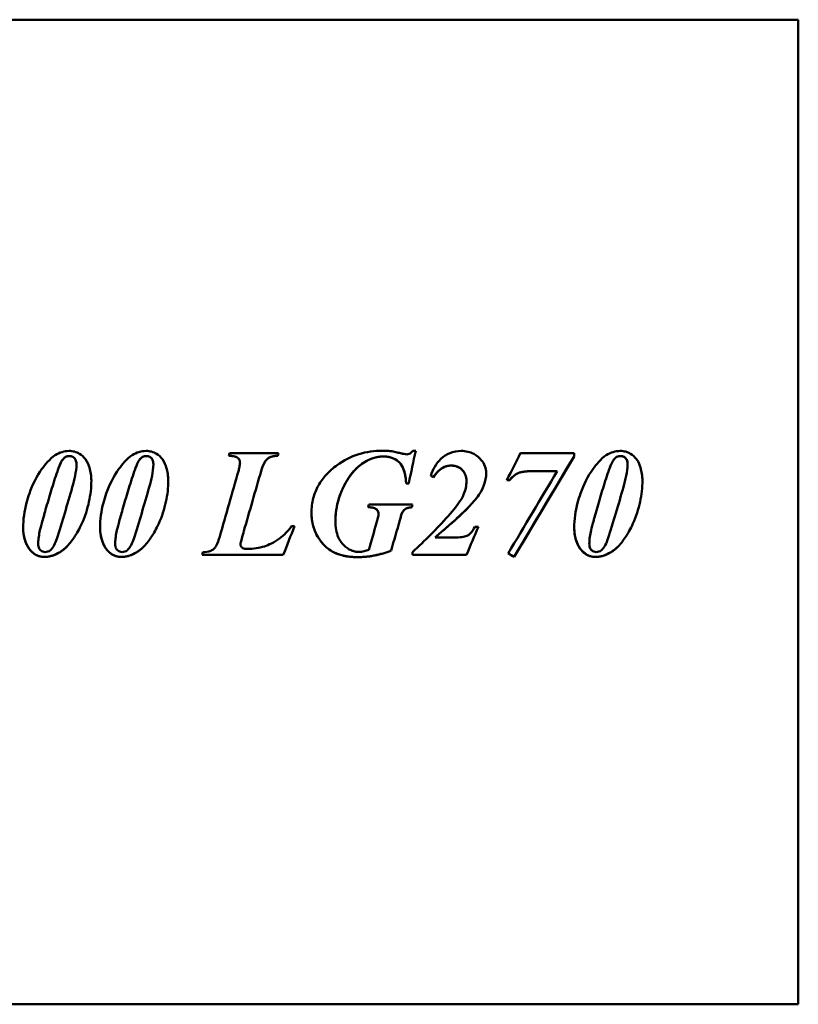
# Model space of a CAD drawing. Header units: millimetres. Extents: x 966 to 1659, y 641 to 1215.
# Tile 4 of 4: x 1490 to 1659, y 859 to 1072. Entities that reach past the tile are written whole.
import ezdxf

# ---------------------------------------------------------------- set-up
doc = ezdxf.new("R2010")
doc.units = ezdxf.units.MM
doc.header["$LTSCALE"] = 6.25
doc.layers.add('Widoczne (ISO)', color=7, linetype='Continuous', lineweight=50)

msp = doc.modelspace()

# ---------------------------------------------------------------- linework, layer by layer
at = {"layer": 'Widoczne (ISO)'}
for p, q in [((1658.75, 1071.53), (1470.94, 1071.53)), ((1658.75, 1071.53), (1658.75, 858.73)), ((1535.88, 977.87), (1546.45, 977.87)), ((1575.48, 978.37), (1576.07, 978.37)), ((1610.28, 977.13), (1597.36, 955.42)), ((1598.74, 977.87), (1610.28, 977.87)), ((1610.28, 977.13), (1610.28, 977.87)), ((1502.76, 975.46), (1502.76, 975.46)), ((1519.38, 975.46), (1519.38, 975.46)), ((1538.1, 975.79), (1538.1, 975.79)), ((1621.85, 975.46), (1621.85, 975.46)), ((1542.66, 973.95), (1542.66, 973.95)), ((1579.92, 972.68), (1579.31, 972.95)), ((1579.92, 972.68), (1579.92, 972.68)), ((1601.35, 973.95), (1601.35, 973.95)), ((1606.65, 973.95), (1601.35, 973.95)), ((1606.65, 973.95), (1601.35, 973.95)), ((1606.65, 973.95), (1606.65, 973.95)), ((1574.56, 971.31), (1573.99, 971.31)), ((1574.56, 971.31), (1573.99, 971.31)), ((1573.99, 971.31), (1573.99, 971.31)), ((1587.04, 971.83), (1587.04, 971.83)), ((1596.38, 972.03), (1595.77, 972.03)), ((1596.38, 972.03), (1595.77, 972.03)), ((1596.38, 972.03), (1596.38, 972.03)), ((1565.92, 966.75), (1575.39, 966.75)), ((1568.04, 964.71), (1568.04, 964.71)), ((1549.2, 962.04), (1549.89, 962.04)), ((1558.73, 963.17), (1558.73, 963.17)), ((1588.87, 961.93), (1589.63, 961.93)), ((1538.94, 961.03), (1538.94, 961.03)), ((1494.49, 958.19), (1494.49, 958.19)), ((1511.12, 958.19), (1511.12, 958.19)), ((1538.22, 958.03), (1538.22, 958.03)), ((1580.24, 959.61), (1584.47, 959.61)), ((1580.24, 959.61), (1580.24, 959.61)), ((1613.59, 958.19), (1613.59, 958.19)), ((1547.46, 955.87), (1529.9, 955.87)), ((1547.46, 955.87), (1529.9, 955.87)), ((1575.37, 956.46), (1575.37, 955.87)), ((1587.06, 955.87), (1575.37, 955.87)), ((1587.06, 955.87), (1575.37, 955.87)), ((1597.36, 955.42), (1596.06, 956.16)), ((1597.36, 955.42), (1597.36, 955.42)), ((1658.75, 858.73), (1363.75, 858.73))]:
    msp.add_line(p, q, dxfattribs=at)
for centre, major_axis, start_param, end_param in [((1532.02, 965.13), (32.24, 106.4), 4.826865, 4.832478), ((1542.59, 965.13), (32.24, 106.4), 4.826863, 4.832476), ((1573.24, 965.13), (22.74, 106.4), 4.770556, 4.837236), ((1592.27, 965.13), (54.02, 106.4), 4.777336, 4.83248), ((1603.13, 965.13), (63.33, 106.4), 4.621074, 4.825506), ((1535.23, 965.13), (30.42, 106.4), 4.662396, 4.795458), ((1540.12, 965.13), (30.63, 106.4), 4.673895, 4.795459), ((1597.04, 965.13), (-241.17, 106.4), 1.497204, 1.499745), ((1601.39, 965.13), (63.3, 106.4), 4.628029, 4.795463), ((1565.48, 965.13), (29.02, 106.4), 4.722048, 4.727623), ((1574.95, 965.13), (29.02, 106.4), 4.722048, 4.727623), ((1551.1, 965.13), (41.88, 106.4), 4.625311, 4.683359), ((1568.27, 965.13), (30.21, 106.4), 4.635656, 4.690462), ((1573.17, 965.13), (30.9, 106.4), 4.633952, 4.69569), ((1590.98, 965.13), (45.15, 106.4), 4.625313, 4.682347), ((1532.7, 965.13), (32.24, 106.4), 4.625312, 4.630907), ((1580.32, 965.13), (-186.85, 106.4), 1.655149, 1.662102)]:
    msp.add_ellipse(centre, major_axis=major_axis, ratio=0.00001, start_param=start_param, end_param=end_param, dxfattribs=at)
for points, degree, knots in [([(1492.59, 969.14), (1493.25, 971.01), (1494.13, 972.83), (1495.91, 975.28), (1496.99, 976.65), (1498.6, 977.69), (1499.13, 977.93), (1500.14, 978.24), (1500.65, 978.32), (1501.18, 978.32)], 3, [0, 0, 0, 0, 0.598207, 0.598207, 0.910359, 0.910359, 1.029936, 1.029936, 1.148339, 1.148339, 1.148339, 1.148339]), ([(1501.29, 977.22), (1501.09, 977.22), (1500.89, 977.2), (1500.46, 977.07), (1500.31, 976.96), (1499.95, 976.67), (1499.73, 976.37), (1499.26, 975.67), (1498.87, 974.57), (1498.63, 973.86)], 3, [-0.3493936, -0.3493936, -0.3493936, -0.3493936, -0.3253239, -0.3253239, -0.2954074, -0.2954074, -0.2256344, -0.2256344, 0, 0, 0, 0]), ([(1501.18, 978.32), (1501.59, 978.32), (1501.99, 978.27), (1502.75, 978.07), (1503.09, 977.92), (1503.92, 977.41), (1504.36, 976.99), (1505.18, 975.87), (1505.41, 975.21), (1505.82, 973.83), (1505.98, 972.89), (1505.98, 971.94)], 3, [0, 0, 0, 0, 0.122455, 0.122455, 0.236094, 0.236094, 0.41329, 0.41329, 0.654606, 0.654606, 1.119411, 1.119411, 1.119411, 1.119411]), ([(1502.76, 975.46), (1502.76, 975.64), (1502.74, 975.81), (1502.68, 976.13), (1502.63, 976.27), (1502.46, 976.63), (1502.32, 976.78), (1502.07, 977), (1501.93, 977.08), (1501.62, 977.2), (1501.45, 977.22), (1501.29, 977.22)], 3, [-0.2174016, -0.2174016, -0.2174016, -0.2174016, -0.1818968, -0.1818968, -0.1501996, -0.1501996, -0.1001195, -0.1001195, -0.0501978, -0.0501978, 0, 0, 0, 0]), ([(1509.21, 969.14), (1509.88, 971.01), (1510.76, 972.83), (1512.54, 975.28), (1513.61, 976.65), (1515.23, 977.69), (1515.76, 977.93), (1516.76, 978.24), (1517.28, 978.32), (1517.8, 978.32)], 3, [0, 0, 0, 0, 0.598207, 0.598207, 0.910359, 0.910359, 1.029936, 1.029936, 1.148339, 1.148339, 1.148339, 1.148339]), ([(1517.91, 977.22), (1517.71, 977.22), (1517.51, 977.2), (1517.09, 977.07), (1516.93, 976.96), (1516.58, 976.67), (1516.35, 976.37), (1515.89, 975.67), (1515.49, 974.57), (1515.25, 973.86)], 3, [-0.3493936, -0.3493936, -0.3493936, -0.3493936, -0.3253239, -0.3253239, -0.2954074, -0.2954074, -0.2256344, -0.2256344, 0, 0, 0, 0]), ([(1517.8, 978.32), (1518.21, 978.32), (1518.62, 978.27), (1519.38, 978.07), (1519.72, 977.92), (1520.54, 977.41), (1520.98, 976.99), (1521.8, 975.87), (1522.03, 975.21), (1522.45, 973.83), (1522.6, 972.89), (1522.6, 971.94)], 3, [0, 0, 0, 0, 0.122455, 0.122455, 0.236094, 0.236094, 0.41329, 0.41329, 0.654606, 0.654606, 1.119411, 1.119411, 1.119411, 1.119411]), ([(1519.38, 975.46), (1519.38, 975.64), (1519.37, 975.81), (1519.31, 976.13), (1519.26, 976.27), (1519.08, 976.63), (1518.95, 976.78), (1518.69, 977), (1518.55, 977.08), (1518.24, 977.2), (1518.08, 977.22), (1517.91, 977.22)], 3, [-0.2174016, -0.2174016, -0.2174016, -0.2174016, -0.1818968, -0.1818968, -0.1501996, -0.1501996, -0.1001195, -0.1001195, -0.0501978, -0.0501978, 0, 0, 0, 0]), ([(1538.1, 975.79), (1538.1, 975.88), (1538.09, 975.98), (1538.05, 976.16), (1538.03, 976.25), (1537.92, 976.49), (1537.83, 976.62), (1537.58, 976.86), (1537.44, 976.95), (1536.86, 977.17), (1536.32, 977.25), (1535.71, 977.28)], 3, [0, 0, 0, 0, 0.0291547, 0.0291547, 0.0566255, 0.0566255, 0.1061472, 0.1061472, 0.1609158, 0.1609158, 0.271575, 0.271575, 0.271575, 0.271575]), ([(1538.1, 975.79), (1538.1, 976.43), (1537.13, 977.21), (1535.71, 977.28)], 2, [0, 0, 0, 1, 1.999999, 1.999999, 1.999999]), ([(1546.27, 977.28), (1545.88, 977.27), (1545.47, 977.23), (1544.78, 977.05), (1544.48, 976.94), (1543.99, 976.61), (1543.78, 976.42), (1543.18, 975.53), (1542.88, 974.72), (1542.66, 973.95)], 3, [0, 0, 0, 0, 0.117995, 0.117995, 0.2139659, 0.2139659, 0.2942087, 0.2942087, 0.4400368, 0.4400368, 0.4400368, 0.4400368]), ([(1558.73, 963.17), (1558.73, 963.95), (1558.78, 964.73), (1559.01, 966.38), (1559.21, 967.24), (1560.12, 970.17), (1561.19, 972.16), (1563.54, 974.99), (1564.62, 975.7), (1566.09, 976.49), (1566.74, 976.75), (1567.95, 977.05), (1568.51, 977.12), (1569.06, 977.12)], 3, [-1.218881, -1.218881, -1.218881, -1.218881, -1.106932, -1.106932, -0.980241, -0.980241, -0.668946, -0.668946, -0.376683, -0.376683, -0.167707, -0.167707, 0, 0, 0, 0]), ([(1559.09, 975.25), (1560.52, 976.28), (1562.07, 977.08), (1565.44, 978.14), (1567.16, 978.37), (1568.92, 978.37)], 3, [0, 0, 0, 0, 0.530398, 0.530398, 1.05781, 1.05781, 1.05781, 1.05781]), ([(1568.92, 978.37), (1569.23, 978.37), (1569.54, 978.37), (1569.84, 978.35), (1570.13, 978.34), (1570.42, 978.32), (1570.7, 978.28)], 3, [0, 0, 0, 0, 0.0920423, 0.0920423, 0.0920423, 0.1780425, 0.1780425, 0.1780425, 0.1780425]), ([(1573.99, 971.31), (1573.96, 972.03), (1573.88, 972.78), (1573.58, 974.05), (1573.38, 974.62), (1572.75, 975.66), (1572.39, 976), (1571.64, 976.55), (1571.2, 976.76), (1570.19, 977.05), (1569.62, 977.12), (1569.06, 977.12)], 3, [0, 0, 0, 0, 0.216787, 0.216787, 0.392745, 0.392745, 0.581149, 0.581149, 0.794941, 0.794941, 1.037067, 1.037067, 1.037067, 1.037067]), ([(1570.7, 978.28), (1571, 978.24), (1571.42, 978.15), (1572.12, 977.99), (1572.47, 977.9), (1572.8, 977.82)], 3, [0, 0, 0, 0, 0.0903792, 0.0903792, 0.1734657, 0.1734657, 0.1734657, 0.1734657]), ([(1572.8, 977.82), (1573.02, 977.76), (1573.26, 977.71), (1573.73, 977.62), (1573.97, 977.58), (1574.13, 977.58)], 3, [0, 0, 0, 0, 0.0676716, 0.0676716, 0.141805, 0.141805, 0.141805, 0.141805]), ([(1574.13, 977.58), (1574.3, 977.58), (1574.47, 977.62), (1574.63, 977.68), (1574.79, 977.75), (1574.93, 977.84), (1575.06, 977.95), (1575.22, 978.07), (1575.36, 978.22), (1575.48, 978.37)], 3, [0, 0, 0, 0, 0.0513415, 0.0513415, 0.0513415, 0.1027765, 0.1027765, 0.1027765, 0.1626143, 0.1626143, 0.1626143, 0.1626143]), ([(1581.5, 976.6), (1582.07, 977.12), (1582.71, 977.55), (1583.43, 977.85), (1584.21, 978.17), (1585.04, 978.32), (1585.89, 978.32)], 3, [0, 0, 0, 0, 0.2330256, 0.2330256, 0.2330256, 0.4885047, 0.4885047, 0.4885047, 0.4885047]), ([(1585.89, 978.32), (1586.38, 978.32), (1586.87, 978.27), (1587.78, 978.06), (1588.2, 977.91), (1589.3, 977.34), (1589.85, 976.84), (1590.58, 975.96), (1590.85, 975.52), (1591.21, 974.55), (1591.3, 974.05), (1591.3, 973.54)], 3, [0, 0, 0, 0, 0.1467611, 0.1467611, 0.2816254, 0.2816254, 0.5203224, 0.5203224, 0.7201938, 0.7201938, 0.9161505, 0.9161505, 0.9161505, 0.9161505]), ([(1611.68, 969.14), (1612.35, 971.01), (1613.23, 972.83), (1615.01, 975.28), (1616.08, 976.65), (1617.7, 977.69), (1618.23, 977.93), (1619.23, 978.24), (1619.75, 978.32), (1620.27, 978.32)], 3, [0, 0, 0, 0, 0.598207, 0.598207, 0.910359, 0.910359, 1.029936, 1.029936, 1.148339, 1.148339, 1.148339, 1.148339]), ([(1620.38, 977.22), (1620.18, 977.22), (1619.98, 977.2), (1619.56, 977.07), (1619.4, 976.96), (1619.05, 976.67), (1618.82, 976.37), (1618.36, 975.67), (1617.96, 974.57), (1617.72, 973.86)], 3, [-0.3493936, -0.3493936, -0.3493936, -0.3493936, -0.3253239, -0.3253239, -0.2954074, -0.2954074, -0.2256344, -0.2256344, 0, 0, 0, 0]), ([(1620.27, 978.32), (1620.68, 978.32), (1621.08, 978.27), (1621.84, 978.07), (1622.19, 977.92), (1623.01, 977.41), (1623.45, 976.99), (1624.27, 975.87), (1624.5, 975.21), (1624.92, 973.83), (1625.07, 972.89), (1625.07, 971.94)], 3, [0, 0, 0, 0, 0.122455, 0.122455, 0.236094, 0.236094, 0.41329, 0.41329, 0.654606, 0.654606, 1.119411, 1.119411, 1.119411, 1.119411]), ([(1621.85, 975.46), (1621.85, 975.64), (1621.84, 975.81), (1621.77, 976.13), (1621.73, 976.27), (1621.55, 976.63), (1621.41, 976.78), (1621.16, 977), (1621.02, 977.08), (1620.71, 977.2), (1620.55, 977.22), (1620.38, 977.22)], 3, [-0.2174016, -0.2174016, -0.2174016, -0.2174016, -0.1818968, -0.1818968, -0.1501996, -0.1501996, -0.1001195, -0.1001195, -0.0501978, -0.0501978, 0, 0, 0, 0]), ([(1501.86, 970.5), (1502.09, 971.3), (1502.3, 972.13), (1502.62, 973.74), (1502.76, 974.65), (1502.76, 975.46)], 3, [-0.4936583, -0.4936583, -0.4936583, -0.4936583, -0.2450018, -0.2450018, 0, 0, 0, 0]), ([(1518.49, 970.5), (1518.71, 971.3), (1518.93, 972.13), (1519.25, 973.74), (1519.38, 974.65), (1519.38, 975.46)], 3, [-0.4936583, -0.4936583, -0.4936583, -0.4936583, -0.2450018, -0.2450018, 0, 0, 0, 0]), ([(1537.75, 973.95), (1537.84, 974.25), (1537.92, 974.56), (1538.04, 975.15), (1538.1, 975.49), (1538.1, 975.79)], 3, [0, 0, 0, 0, 0.0920412, 0.0920412, 0.1822116, 0.1822116, 0.1822116, 0.1822116]), ([(1553.55, 964.97), (1553.55, 966.03), (1553.67, 967.08), (1554.19, 969.07), (1554.56, 969.99), (1555.53, 971.71), (1556.11, 972.48), (1557.47, 973.96), (1558.26, 974.64), (1559.09, 975.25)], 3, [0, 0, 0, 0, 0.318613, 0.318613, 0.617835, 0.617835, 0.910685, 0.910685, 1.221061, 1.221061, 1.221061, 1.221061]), ([(1579.31, 972.95), (1579.55, 973.62), (1579.84, 974.29), (1580.55, 975.53), (1580.98, 976.11), (1581.5, 976.6)], 3, [0, 0, 0, 0, 0.2149068, 0.2149068, 0.4296617, 0.4296617, 0.4296617, 0.4296617]), ([(1583.79, 975.16), (1583.28, 975.16), (1582.78, 975.06), (1582.31, 974.87), (1581.83, 974.67), (1581.41, 974.37), (1581.02, 974.02), (1580.6, 973.63), (1580.23, 973.16), (1579.92, 972.68)], 3, [0, 0, 0, 0, 0.1529737, 0.1529737, 0.1529737, 0.3092615, 0.3092615, 0.3092615, 0.4830663, 0.4830663, 0.4830663, 0.4830663]), ([(1587.04, 971.83), (1587.04, 972.27), (1586.98, 972.69), (1586.69, 973.48), (1586.48, 973.83), (1586, 974.35), (1585.68, 974.64), (1585.01, 974.95), (1584.78, 975.03), (1584.3, 975.13), (1584.04, 975.16), (1583.79, 975.16)], 3, [0, 0, 0, 0, 0.130113, 0.130113, 0.2528038, 0.2528038, 0.3430466, 0.3430466, 0.3865877, 0.3865877, 0.4326073, 0.4326073, 0.4326073, 0.4326073]), ([(1620.96, 970.5), (1621.18, 971.3), (1621.39, 972.13), (1621.72, 973.74), (1621.85, 974.65), (1621.85, 975.46)], 3, [-0.4936583, -0.4936583, -0.4936583, -0.4936583, -0.2450018, -0.2450018, 0, 0, 0, 0]), ([(1498.63, 973.86), (1498.17, 972.52), (1497.73, 971.15), (1496.89, 968.4), (1496.48, 967.02), (1496.09, 965.63)], 3, [-0.8636638, -0.8636638, -0.8636638, -0.8636638, -0.4319972, -0.4319972, 0, 0, 0, 0]), ([(1515.25, 973.86), (1514.79, 972.52), (1514.35, 971.15), (1513.51, 968.4), (1513.11, 967.02), (1512.72, 965.63)], 3, [-0.8636638, -0.8636638, -0.8636638, -0.8636638, -0.4319972, -0.4319972, 0, 0, 0, 0]), ([(1591.3, 973.54), (1591.3, 972.63), (1591.13, 971.75), (1590.54, 970.13), (1590.18, 969.49), (1589.07, 967.9), (1588.24, 966.97), (1587.47, 966.15)], 3, [0, 0, 0, 0, 0.2726954, 0.2726954, 0.5193317, 0.5193317, 0.8574221, 0.8574221, 0.8574221, 0.8574221]), ([(1601.35, 973.95), (1600.45, 973.95), (1599.51, 973.9), (1598.44, 973.62), (1597.99, 973.48), (1597.06, 972.81), (1596.7, 972.43), (1596.38, 972.03)], 3, [0, 0, 0, 0, 0.2689699, 0.2689699, 0.384431, 0.384431, 0.4770332, 0.4770332, 0.4770332, 0.4770332]), ([(1617.72, 973.86), (1617.26, 972.52), (1616.82, 971.15), (1615.98, 968.4), (1615.58, 967.02), (1615.19, 965.63)], 3, [-0.8636638, -0.8636638, -0.8636638, -0.8636638, -0.4319972, -0.4319972, 0, 0, 0, 0]), ([(1498.5, 959.3), (1499.09, 961.12), (1499.67, 963), (1500.78, 966.75), (1501.33, 968.63), (1501.86, 970.5)], 3, [-1.177162, -1.177162, -1.177162, -1.177162, -0.585643, -0.585643, 0, 0, 0, 0]), ([(1500.76, 957.72), (1501.38, 958.38), (1501.93, 959.11), (1502.83, 960.49), (1503.38, 961.42), (1504.62, 964.14), (1505.12, 965.74), (1505.79, 968.84), (1505.98, 970.39), (1505.98, 971.94)], 3, [-1.790895, -1.790895, -1.790895, -1.790895, -1.330967, -1.330967, -0.954486, -0.954486, -0.466794, -0.466794, 0, 0, 0, 0]), ([(1515.13, 959.3), (1515.72, 961.12), (1516.29, 963), (1517.41, 966.75), (1517.95, 968.63), (1518.49, 970.5)], 3, [-1.177162, -1.177162, -1.177162, -1.177162, -0.585643, -0.585643, 0, 0, 0, 0]), ([(1517.39, 957.72), (1518.01, 958.38), (1518.56, 959.11), (1519.45, 960.49), (1520.01, 961.42), (1521.25, 964.14), (1521.75, 965.74), (1522.42, 968.84), (1522.6, 970.39), (1522.6, 971.94)], 3, [-1.790895, -1.790895, -1.790895, -1.790895, -1.330967, -1.330967, -0.954486, -0.954486, -0.466794, -0.466794, 0, 0, 0, 0]), ([(1587.04, 971.83), (1587.04, 970.81), (1586.82, 969.83), (1586.21, 968.34), (1585.64, 967.11), (1583.07, 964.23)], 3, [-3.177397, -3.177397, -3.177397, -3.177397, -1.158739, -1.158739, 0, 0, 0, 0]), ([(1617.59, 959.3), (1618.19, 961.12), (1618.76, 963), (1619.88, 966.75), (1620.42, 968.63), (1620.96, 970.5)], 3, [-1.177162, -1.177162, -1.177162, -1.177162, -0.585643, -0.585643, 0, 0, 0, 0]), ([(1619.86, 957.72), (1620.47, 958.38), (1621.02, 959.11), (1621.92, 960.49), (1622.48, 961.42), (1623.71, 964.14), (1624.21, 965.74), (1624.89, 968.84), (1625.07, 970.39), (1625.07, 971.94)], 3, [-1.790895, -1.790895, -1.790895, -1.790895, -1.330967, -1.330967, -0.954486, -0.954486, -0.466794, -0.466794, 0, 0, 0, 0]), ([(1491.24, 961.66), (1491.24, 963.51), (1491.49, 965.33), (1492.14, 967.8), (1492.35, 968.47), (1492.59, 969.14)], 3, [0, 0, 0, 0, 0.554975, 0.554975, 0.7668375, 0.7668375, 0.7668375, 0.7668375]), ([(1507.86, 961.66), (1507.86, 963.51), (1508.11, 965.33), (1508.76, 967.8), (1508.97, 968.47), (1509.21, 969.14)], 3, [0, 0, 0, 0, 0.554975, 0.554975, 0.7668375, 0.7668375, 0.7668375, 0.7668375]), ([(1610.33, 961.66), (1610.33, 963.51), (1610.58, 965.33), (1611.23, 967.8), (1611.44, 968.47), (1611.68, 969.14)], 3, [0, 0, 0, 0, 0.554975, 0.554975, 0.7668375, 0.7668375, 0.7668375, 0.7668375]), ([(1565.76, 966.15), (1566.28, 966.15), (1566.77, 966.1), (1567.32, 965.89), (1567.48, 965.8), (1567.77, 965.52), (1567.87, 965.38), (1567.97, 965.14), (1568, 965.06), (1568.03, 964.89), (1568.04, 964.8), (1568.04, 964.71)], 3, [-0.3195701, -0.3195701, -0.3195701, -0.3195701, -0.171578, -0.171578, -0.1044236, -0.1044236, -0.0516188, -0.0516188, -0.0262457, -0.0262457, 0, 0, 0, 0]), ([(1568.04, 964.71), (1568.04, 965.33), (1567.02, 966.15), (1565.76, 966.15)], 2, [0, 0, 0, 1, 1.999997, 1.999997, 1.999997]), ([(1575.23, 966.15), (1574.91, 966.13), (1574.56, 966.08), (1574.07, 965.91), (1573.84, 965.81), (1573.42, 965.44), (1573.28, 965.23), (1573.16, 965)], 3, [0, 0, 0, 0, 0.0974434, 0.0974434, 0.1540704, 0.1540704, 0.2016094, 0.2016094, 0.2016094, 0.2016094]), ([(1580.24, 959.61), (1581.48, 960.67), (1582.73, 961.75), (1585.49, 964.21), (1586.71, 965.34), (1587.47, 966.15)], 3, [-0.5863386, -0.5863386, -0.5863386, -0.5863386, -0.3335688, -0.3335688, 0, 0, 0, 0]), ([(1494.8, 960.83), (1494.88, 961.23), (1495.05, 961.88), (1495.53, 963.66), (1495.81, 964.64), (1496.09, 965.63)], 3, [0, 0, 0, 0, 0.1216869, 0.1216869, 0.2616605, 0.2616605, 0.2616605, 0.2616605]), ([(1511.42, 960.83), (1511.5, 961.23), (1511.67, 961.88), (1512.15, 963.66), (1512.43, 964.64), (1512.72, 965.63)], 3, [0, 0, 0, 0, 0.1216869, 0.1216869, 0.2616605, 0.2616605, 0.2616605, 0.2616605]), ([(1563.42, 955.37), (1562.42, 955.37), (1561.41, 955.46), (1559.61, 955.88), (1558.79, 956.17), (1557.11, 957.12), (1556.31, 957.84), (1555.16, 959.32), (1554.55, 960.25), (1553.73, 962.6), (1553.55, 963.77), (1553.55, 964.97)], 3, [0, 0, 0, 0, 0.299556, 0.299556, 0.556379, 0.556379, 0.882621, 0.882621, 1.121114, 1.121114, 1.342022, 1.342022, 1.342022, 1.342022]), ([(1563.42, 955.37), (1560.46, 955.37), (1556.29, 957.47), (1553.55, 962.05), (1553.55, 964.97)], 2, [0, 0, 0, 1, 2, 2.999996, 2.999996, 2.999996]), ([(1567.61, 962.79), (1567.71, 963.13), (1567.81, 963.51), (1567.98, 964.19), (1568.04, 964.51), (1568.04, 964.71)], 3, [0, 0, 0, 0, 0.1056108, 0.1056108, 0.2104881, 0.2104881, 0.2104881, 0.2104881]), ([(1573.16, 965), (1573.08, 964.84), (1572.98, 964.53), (1572.81, 963.92), (1572.73, 963.63), (1572.66, 963.35)], 3, [0, 0, 0, 0, 0.05282077, 0.05282077, 0.0960887, 0.0960887, 0.0960887, 0.0960887]), ([(1575.37, 956.46), (1576.7, 957.7), (1578.03, 958.96), (1580.59, 961.53), (1581.86, 962.87), (1583.07, 964.23)], 3, [0, 0, 0, 0, 0.544347, 0.544347, 1.089673, 1.089673, 1.089673, 1.089673]), ([(1613.89, 960.83), (1613.97, 961.23), (1614.14, 961.88), (1614.62, 963.66), (1614.9, 964.64), (1615.19, 965.63)], 3, [0, 0, 0, 0, 0.1216869, 0.1216869, 0.2616605, 0.2616605, 0.2616605, 0.2616605]), ([(1539.77, 957.13), (1541, 957.13), (1542.2, 957.32), (1544.3, 958.01), (1545.49, 958.52), (1547.65, 960.13), (1548.49, 961.03), (1549.2, 962.04)], 3, [0, 0, 0, 0, 0.3693828, 0.3693828, 0.6642138, 0.6642138, 0.9125525, 0.9125525, 0.9125525, 0.9125525]), ([(1558.73, 963.17), (1558.73, 962.53), (1558.77, 961.89), (1558.98, 960.72), (1559.13, 960.19), (1559.57, 959.14), (1559.94, 958.5), (1561.03, 957.44), (1561.53, 957.09), (1562.36, 956.73), (1562.64, 956.65), (1563.23, 956.53), (1563.53, 956.5), (1563.83, 956.5)], 3, [0, 0, 0, 0, 0.1908663, 0.1908663, 0.3556152, 0.3556152, 0.5331319, 0.5331319, 0.6529687, 0.6529687, 0.710657, 0.710657, 0.7697699, 0.7697699, 0.7697699, 0.7697699]), ([(1584.47, 959.61), (1584.98, 959.61), (1585.54, 959.63), (1586.44, 959.75), (1586.83, 959.84), (1587.31, 960.05), (1587.56, 960.18), (1588.26, 960.87), (1588.59, 961.39), (1588.87, 961.93)], 3, [0, 0, 0, 0, 0.1546429, 0.1546429, 0.2710849, 0.2710849, 0.3313558, 0.3313558, 0.4074161, 0.4074161, 0.4074161, 0.4074161]), ([(1495.82, 955.42), (1495.46, 955.42), (1495.1, 955.47), (1494.4, 955.67), (1494.08, 955.81), (1493.42, 956.23), (1492.97, 956.58), (1492.1, 957.8), (1491.8, 958.5), (1491.35, 959.97), (1491.24, 960.81), (1491.24, 961.66)], 3, [0, 0, 0, 0, 0.1094095, 0.1094095, 0.2165815, 0.2165815, 0.3440925, 0.3440925, 0.4702682, 0.4702682, 0.6264568, 0.6264568, 0.6264568, 0.6264568]), ([(1495.82, 955.42), (1494.53, 955.42), (1492.44, 956.99), (1491.24, 959.97), (1491.24, 961.66)], 2, [0, 0, 0, 1, 2, 2.999993, 2.999993, 2.999993]), ([(1494.8, 960.83), (1494.7, 960.37), (1494.62, 959.9), (1494.57, 959.43), (1494.52, 959.02), (1494.49, 958.6), (1494.49, 958.19)], 3, [0, 0, 0, 0, 0.1417974, 0.1417974, 0.1417974, 0.2650728, 0.2650728, 0.2650728, 0.2650728]), ([(1512.45, 955.42), (1512.08, 955.42), (1511.72, 955.47), (1511.03, 955.67), (1510.71, 955.81), (1510.04, 956.23), (1509.59, 956.58), (1508.72, 957.8), (1508.43, 958.5), (1507.98, 959.97), (1507.86, 960.81), (1507.86, 961.66)], 3, [0, 0, 0, 0, 0.1094095, 0.1094095, 0.2165815, 0.2165815, 0.3440925, 0.3440925, 0.4702682, 0.4702682, 0.6264568, 0.6264568, 0.6264568, 0.6264568]), ([(1512.45, 955.42), (1511.15, 955.42), (1509.07, 956.99), (1507.86, 959.97), (1507.86, 961.66)], 2, [0, 0, 0, 1, 2, 2.999993, 2.999993, 2.999993]), ([(1511.42, 960.83), (1511.33, 960.37), (1511.25, 959.9), (1511.19, 959.43), (1511.15, 959.02), (1511.12, 958.6), (1511.12, 958.19)], 3, [0, 0, 0, 0, 0.1417974, 0.1417974, 0.1417974, 0.2650728, 0.2650728, 0.2650728, 0.2650728]), ([(1530.08, 956.46), (1530.68, 956.46), (1531.28, 956.53), (1532.15, 956.88), (1532.35, 957.05), (1532.64, 957.33), (1532.8, 957.57), (1533.25, 958.36), (1533.51, 959.11), (1533.71, 959.81)], 3, [0, 0, 0, 0, 0.181241, 0.181241, 0.313667, 0.313667, 0.552299, 0.552299, 1.157653, 1.157653, 1.157653, 1.157653]), ([(1538.94, 961.03), (1538.78, 960.49), (1538.62, 959.91), (1538.36, 958.9), (1538.22, 958.3), (1538.22, 958.03)], 3, [0, 0, 0, 0, 0.168624, 0.168624, 0.3199779, 0.3199779, 0.3199779, 0.3199779]), ([(1614.92, 955.42), (1614.55, 955.42), (1614.19, 955.47), (1613.5, 955.67), (1613.18, 955.81), (1612.51, 956.23), (1612.06, 956.58), (1611.19, 957.8), (1610.89, 958.5), (1610.45, 959.97), (1610.33, 960.81), (1610.33, 961.66)], 3, [0, 0, 0, 0, 0.1094095, 0.1094095, 0.2165815, 0.2165815, 0.3440925, 0.3440925, 0.4702682, 0.4702682, 0.6264568, 0.6264568, 0.6264568, 0.6264568]), ([(1614.92, 955.42), (1613.62, 955.42), (1611.54, 956.99), (1610.33, 959.97), (1610.33, 961.66)], 2, [0, 0, 0, 1, 2, 2.999993, 2.999993, 2.999993]), ([(1613.89, 960.83), (1613.8, 960.37), (1613.72, 959.9), (1613.66, 959.43), (1613.62, 959.02), (1613.59, 958.6), (1613.59, 958.19)], 3, [0, 0, 0, 0, 0.1417974, 0.1417974, 0.1417974, 0.2650728, 0.2650728, 0.2650728, 0.2650728]), ([(1494.49, 958.19), (1494.49, 958.02), (1494.51, 957.85), (1494.58, 957.53), (1494.63, 957.39), (1494.82, 957.03), (1494.96, 956.89), (1495.2, 956.69), (1495.34, 956.61), (1495.65, 956.51), (1495.82, 956.48), (1495.98, 956.48)], 3, [-0.2030711, -0.2030711, -0.2030711, -0.2030711, -0.1719372, -0.1719372, -0.1439538, -0.1439538, -0.0987158, -0.0987158, -0.0499283, -0.0499283, 0, 0, 0, 0]), ([(1500.76, 957.72), (1500.27, 957.2), (1499.71, 956.76), (1498.65, 956.14), (1498.11, 955.86), (1496.94, 955.51), (1496.39, 955.42), (1495.82, 955.42)], 3, [0, 0, 0, 0, 0.2153022, 0.2153022, 0.3696794, 0.3696794, 0.5042301, 0.5042301, 0.5042301, 0.5042301]), ([(1497.08, 956.84), (1497.44, 957.14), (1497.73, 957.55), (1498.17, 958.39), (1498.35, 958.85), (1498.5, 959.3)], 3, [-0.2847617, -0.2847617, -0.2847617, -0.2847617, -0.1433963, -0.1433963, 0, 0, 0, 0]), ([(1511.12, 958.19), (1511.12, 958.02), (1511.13, 957.85), (1511.2, 957.53), (1511.25, 957.39), (1511.44, 957.03), (1511.59, 956.89), (1511.83, 956.69), (1511.97, 956.61), (1512.28, 956.51), (1512.44, 956.48), (1512.61, 956.48)], 3, [-0.2030711, -0.2030711, -0.2030711, -0.2030711, -0.1719372, -0.1719372, -0.1439538, -0.1439538, -0.0987158, -0.0987158, -0.0499283, -0.0499283, 0, 0, 0, 0]), ([(1517.39, 957.72), (1516.9, 957.2), (1516.33, 956.76), (1515.27, 956.14), (1514.73, 955.86), (1513.57, 955.51), (1513.01, 955.42), (1512.45, 955.42)], 3, [0, 0, 0, 0, 0.2153022, 0.2153022, 0.3696794, 0.3696794, 0.5042301, 0.5042301, 0.5042301, 0.5042301]), ([(1513.71, 956.84), (1514.07, 957.14), (1514.35, 957.55), (1514.8, 958.39), (1514.98, 958.85), (1515.13, 959.3)], 3, [-0.2847617, -0.2847617, -0.2847617, -0.2847617, -0.1433963, -0.1433963, 0, 0, 0, 0]), ([(1538.22, 958.03), (1538.22, 957.98), (1538.23, 957.93), (1538.25, 957.83), (1538.27, 957.79), (1538.35, 957.64), (1538.43, 957.55), (1538.63, 957.38), (1538.75, 957.3), (1539.18, 957.16), (1539.47, 957.13), (1539.77, 957.13)], 3, [0, 0, 0, 0, 0.0147392, 0.0147392, 0.0300451, 0.0300451, 0.0653619, 0.0653619, 0.1078279, 0.1078279, 0.1650574, 0.1650574, 0.1650574, 0.1650574]), ([(1613.59, 958.19), (1613.59, 958.02), (1613.6, 957.85), (1613.67, 957.53), (1613.72, 957.39), (1613.91, 957.03), (1614.06, 956.89), (1614.3, 956.69), (1614.44, 956.61), (1614.75, 956.51), (1614.91, 956.48), (1615.08, 956.48)], 3, [-0.2030711, -0.2030711, -0.2030711, -0.2030711, -0.1719372, -0.1719372, -0.1439538, -0.1439538, -0.0987158, -0.0987158, -0.0499283, -0.0499283, 0, 0, 0, 0]), ([(1619.86, 957.72), (1619.37, 957.2), (1618.8, 956.76), (1617.74, 956.14), (1617.2, 955.86), (1616.04, 955.51), (1615.48, 955.42), (1614.92, 955.42)], 3, [0, 0, 0, 0, 0.2153022, 0.2153022, 0.3696794, 0.3696794, 0.5042301, 0.5042301, 0.5042301, 0.5042301]), ([(1616.17, 956.84), (1616.54, 957.14), (1616.82, 957.55), (1617.27, 958.39), (1617.45, 958.85), (1617.59, 959.3)], 3, [-0.2847617, -0.2847617, -0.2847617, -0.2847617, -0.1433963, -0.1433963, 0, 0, 0, 0]), ([(1495.98, 956.48), (1496.19, 956.48), (1496.39, 956.51), (1496.59, 956.57), (1496.77, 956.63), (1496.93, 956.72), (1497.08, 956.84)], 3, [0, 0, 0, 0, 0.0617046, 0.0617046, 0.0617046, 0.1186475, 0.1186475, 0.1186475, 0.1186475]), ([(1512.61, 956.48), (1512.81, 956.48), (1513.02, 956.51), (1513.22, 956.57), (1513.4, 956.63), (1513.56, 956.72), (1513.71, 956.84)], 3, [0, 0, 0, 0, 0.0617046, 0.0617046, 0.0617046, 0.1186475, 0.1186475, 0.1186475, 0.1186475]), ([(1570.75, 956.79), (1569.62, 956.33), (1568.45, 955.97), (1567.24, 955.74), (1565.98, 955.49), (1564.71, 955.37), (1563.42, 955.37)], 3, [0, 0, 0, 0, 0.3682791, 0.3682791, 0.3682791, 0.7540676, 0.7540676, 0.7540676, 0.7540676]), ([(1563.83, 956.5), (1564.19, 956.5), (1564.56, 956.56), (1565.26, 956.73), (1565.62, 956.84), (1565.96, 956.97)], 3, [0, 0, 0, 0, 0.107804, 0.107804, 0.2162654, 0.2162654, 0.2162654, 0.2162654]), ([(1615.08, 956.48), (1615.28, 956.48), (1615.49, 956.51), (1615.68, 956.57), (1615.86, 956.63), (1616.03, 956.72), (1616.17, 956.84)], 3, [0, 0, 0, 0, 0.0617046, 0.0617046, 0.0617046, 0.1186475, 0.1186475, 0.1186475, 0.1186475])]:
    msp.add_open_spline(points, degree=degree, knots=knots, dxfattribs=at)
for points in [[(1501.29, 977.22), (1500.8, 977.22), (1500.08, 976.85), (1499.25, 975.71), (1498.63, 973.86)], [(1502.76, 975.46), (1502.76, 976.29), (1501.9, 977.22), (1501.29, 977.22)], [(1517.91, 977.22), (1517.43, 977.22), (1516.71, 976.85), (1515.88, 975.71), (1515.25, 973.86)], [(1519.38, 975.46), (1519.38, 976.29), (1518.52, 977.22), (1517.91, 977.22)], [(1546.27, 977.28), (1544.75, 977.24), (1543.24, 975.95), (1542.66, 973.95)], [(1569.06, 977.12), (1566.71, 977.12), (1562.04, 973.83), (1558.73, 966.96), (1558.73, 963.17)], [(1573.99, 971.31), (1573.86, 974.4), (1571.33, 977.12), (1569.06, 977.12)], [(1620.38, 977.22), (1619.89, 977.22), (1619.18, 976.85), (1618.35, 975.71), (1617.72, 973.86)], [(1621.85, 975.46), (1621.85, 976.29), (1620.99, 977.22), (1620.38, 977.22)], [(1583.79, 975.16), (1581.52, 975.16), (1579.92, 972.68)], [(1587.04, 971.83), (1587.04, 973.31), (1585.17, 975.16), (1583.79, 975.16)], [(1601.35, 973.95), (1599.21, 973.95), (1597.21, 973.09), (1596.38, 972.03)], [(1575.23, 966.15), (1574.38, 966.1), (1573.43, 965.54), (1573.16, 965)], [(1587.47, 966.15), (1585.69, 964.27), (1580.24, 959.61)], [(1573.16, 965), (1573, 964.68), (1572.66, 963.35)], [(1500.76, 957.72), (1499.85, 956.75), (1497.19, 955.42), (1495.82, 955.42)], [(1517.39, 957.72), (1516.47, 956.75), (1513.81, 955.42), (1512.45, 955.42)], [(1619.86, 957.72), (1618.94, 956.75), (1616.28, 955.42), (1614.92, 955.42)], [(1570.75, 956.79), (1567.27, 955.37), (1563.42, 955.37)]]:
    msp.add_open_spline(points, degree=2, dxfattribs=at)

doc.saveas('drawing.dxf')
